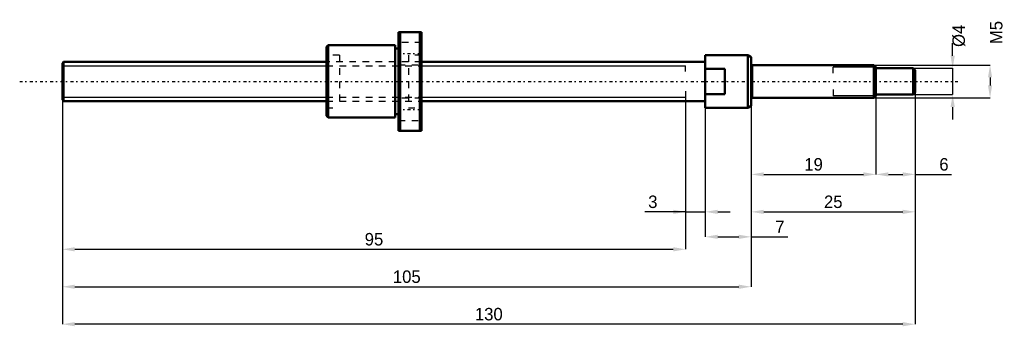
# Model space of a CAD drawing. Header units: millimetres. Extents: x -6 to 144, y -37 to 9.
import ezdxf

# ---------------------------------------------------------------- set-up
doc = ezdxf.new("R2010")
doc.units = ezdxf.units.MM
doc.linetypes.add('Center', pattern=[1.5, 0.45, -0.5, 0.05, -0.5])
doc.linetypes.add('Dashed', pattern=[2, 1, -1])
for name, color, linetype, lineweight in [('2d ConnectionPoints', 7, 'Continuous', 50), ('AM_0', 7, 'Continuous', 50), ('AM_4', 3, 'Continuous', 25), ('AM_5', 3, 'Continuous', 25), ('AM_7', 7, 'Center', 25), ('AM_9', 6, 'Dashed', 25)]:
    doc.layers.add(name, color=color, linetype=linetype, lineweight=lineweight)
doc.dimstyles.new('ISO-25', dxfattribs={"dimtxt": 2.5, "dimasz": 2.5, "dimexe": 1.25, "dimexo": 0.625, "dimtad": 1, "dimtxsty": 'Standard', "dimcen": 2.5, "dimadec": 0, "dimazin": 0, "dimtfac": 1, "dimtmove": 0, "dimatfit": 3, "dimfxl": 0, "dimarcsym": 0})

# ---------------------------------------------------------------- blocks, each defined once
blk = doc.blocks.new('1_BNK_0601_3G0_130LC5Y_Nut_0_in_BNK0601_3G0_130LC5Y_54_75__0')
at = {"layer": 'AM_0'}
for p, q in [((54.75, 7.5), (51.25, 7.5)), ((51.25, 7.5), (51.25, -7.5)), ((51.5, 7.5), (51.5, -7.5)), ((54.5, 7.5), (54.5, -7.5)), ((54.75, 7.5), (54.75, -7.5)), ((40.5, 5.5), (40.25, 5.25)), ((40.25, 5.25), (40.25, -5.25)), ((50.75, 5.5), (40.5, 5.5)), ((40.5, 5.5), (40.5, -5.5)), ((50.75, 5.5), (50.75, -5.5)), ((51.25, 5), (50.75, 5)), ((40.25, -5.25), (40.5, -5.5)), ((40.5, -5.5), (50.75, -5.5)), ((50.75, -5), (51.25, -5)), ((51.25, -7.5), (54.75, -7.5))]:
    blk.add_line(p, q, dxfattribs=at)
at = {"layer": 'AM_7'}
for p, q in [((51.075, 4.25), (54.925, 4.25)), ((51.075, -4.25), (54.925, -4.25))]:
    blk.add_line(p, q, dxfattribs=at)
at = {"layer": 'AM_9'}
for p, q in [((54.75, 5.95), (51.25, 5.95)), ((42.25, 4), (40.25, 4)), ((42.25, 4), (42.25, -4)), ((54.75, 4), (52.75, 4)), ((52.75, 4), (52.75, -4)), ((52.75, 3), (42.25, 3)), ((51.25, 2.55), (54.75, 2.55)), ((42.25, -3), (52.75, -3)), ((54.75, -2.55), (51.25, -2.55)), ((40.25, -4), (42.25, -4)), ((52.75, -4), (54.75, -4)), ((51.25, -5.95), (54.75, -5.95))]:
    blk.add_line(p, q, dxfattribs=at)
blk = doc.blocks.new('2_BNK_0601_3G0_130LC5Y_Shaft_0_in_BNK0601_3G0_130LC5Y_54_75__0')
at = {"layer": 'AM_0'}
for p, q in [((98, 4), (98, -4)), ((104.5, 4), (98, 4)), ((105, 3.71), (104.5, 4)), ((104.5, 4), (104.5, -4)), ((105, 3.71), (105, -3.71)), ((0.2, 3), (0, 2.8)), ((0, 2.8), (0, -2.8)), ((40.25, 3), (0.2, 3)), ((0.2, 3), (0.2, -3)), ((98, 3), (54.75, 3)), ((101, 1.94), (98, 1.94)), ((101, 1.94), (101, -1.94)), ((123.7, 2.5), (105.2, 2.5)), ((124, 2.2), (123.7, 2.5)), ((123.7, 2.5), (123.7, -2.5)), ((124, 2.2), (124, -2.2)), ((129.7, 2), (124, 2)), ((130, 1.7), (129.7, 2)), ((129.7, 2), (129.7, -2)), ((130, 1.7), (130, -1.7)), ((0, -2.8), (0.2, -3)), ((0.2, -3), (40.25, -3)), ((54.75, -3), (98, -3)), ((98, -1.94), (101, -1.94)), ((105.2, -2.5), (123.7, -2.5)), ((123.7, -2.5), (124, -2.2)), ((124, -2), (129.7, -2)), ((129.7, -2), (130, -1.7)), ((98, -4), (104.5, -4)), ((104.5, -4), (105, -3.71))]:
    blk.add_line(p, q, dxfattribs=at)
for centre, start, end in [((105.2, 2.7), 180, 270), ((105.2, -2.7), 90, 180)]:
    blk.add_arc(centre, 0.2, start, end, dxfattribs=at)
at = {"layer": 'AM_4'}
blk.add_line((105.2, 2.5), (105.2, -2.5), dxfattribs=at)
at = {"layer": 'AM_5'}
for p, q in [((0, 2.39), (40.25, 2.39)), ((54.75, 2.39), (95, 2.39)), ((95, 1.5), (95, 2.39)), ((124, 2.19), (117.5, 2.19)), ((117.5, 1.25), (117.5, 2.19)), ((95, -1.5), (95, -2.39)), ((117.5, -1.25), (117.5, -2.19)), ((0, -2.39), (40.25, -2.39)), ((54.75, -2.39), (95, -2.39)), ((124, -2.19), (117.5, -2.19))]:
    blk.add_line(p, q, dxfattribs=at)
at = {"layer": 'AM_5', "linetype": 'Dashed'}
for p, q in [((40.25, 2.39), (54.75, 2.39)), ((40.25, -2.39), (54.75, -2.39))]:
    blk.add_line(p, q, dxfattribs=at)
at = {"layer": 'AM_7'}
blk.add_line((-6.5, 0), (136.5, 0), dxfattribs=at)
at = {"layer": 'AM_9'}
for p, q in [((54.75, 3), (40.25, 3)), ((40.25, -3), (54.75, -3))]:
    blk.add_line(p, q, dxfattribs=at)
blk = doc.blocks.new('*D3')
at = {"layer": 'AM_5', "color": 0, "lineweight": -2}
for p, q in [((124, -2.2), (124, -14.15)), ((130, -1.7), (130, -14.15)), ((125.9, -14.15), (128.1, -14.15)), ((130, -14.15), (135.53, -14.15))]:
    blk.add_line(p, q, dxfattribs=at)
at = {"layer": 'AM_5', "color": 0}
for points in [[(125.9, -13.83), (125.9, -14.47), (124, -14.15)], [(128.1, -14.47), (128.1, -13.83), (130, -14.15)]]:
    blk.add_solid(points, dxfattribs=at)
at = {"layer": 'Defpoints', "color": 0}
for p in [(124, -2.2), (130, -1.7), (130, -14.15)]:
    blk.add_point(p, dxfattribs=at)
at = {"layer": 'AM_5', "color": 0, "insert": (134.37, -12.63), "char_height": 1.9, "attachment_point": 5}
blk.add_mtext('6', dxfattribs=at)
blk = doc.blocks.new('*D4')
at = {"layer": 'AM_5', "color": 0, "lineweight": -2}
for p, q in [((124, -2.2), (124, -14.15)), ((105, -3.71), (105, -14.15)), ((106.9, -14.15), (122.1, -14.15))]:
    blk.add_line(p, q, dxfattribs=at)
at = {"layer": 'AM_5', "color": 0}
for points in [[(106.9, -13.83), (106.9, -14.47), (105, -14.15)], [(122.1, -14.47), (122.1, -13.83), (124, -14.15)]]:
    blk.add_solid(points, dxfattribs=at)
at = {"layer": 'Defpoints', "color": 0}
for p in [(124, -2.2), (105, -3.71), (124, -14.15)]:
    blk.add_point(p, dxfattribs=at)
at = {"layer": 'AM_5', "color": 0, "insert": (114.5, -12.63), "char_height": 1.9, "attachment_point": 5}
blk.add_mtext('19', dxfattribs=at)
blk = doc.blocks.new('*D5')
at = {"layer": 'AM_5', "color": 0, "lineweight": -2}
for p, q in [((130, -1.7), (130, -19.85)), ((105, -3.71), (105, -19.85)), ((106.9, -19.85), (128.1, -19.85))]:
    blk.add_line(p, q, dxfattribs=at)
at = {"layer": 'AM_5', "color": 0}
for points in [[(106.9, -19.53), (106.9, -20.17), (105, -19.85)], [(128.1, -20.17), (128.1, -19.53), (130, -19.85)]]:
    blk.add_solid(points, dxfattribs=at)
at = {"layer": 'Defpoints', "color": 0}
for p in [(130, -1.7), (105, -3.71), (130, -19.85)]:
    blk.add_point(p, dxfattribs=at)
at = {"layer": 'AM_5', "color": 0, "insert": (117.5, -18.33), "char_height": 1.9, "attachment_point": 5}
blk.add_mtext('25', dxfattribs=at)
blk = doc.blocks.new('*D6')
at = {"layer": 'AM_5', "color": 0, "lineweight": -2}
for p, q in [((98, -4), (98, -23.65)), ((105, -3.71), (105, -23.65)), ((99.9, -23.65), (103.1, -23.65)), ((105, -23.65), (110.57, -23.65))]:
    blk.add_line(p, q, dxfattribs=at)
at = {"layer": 'AM_5', "color": 0}
for points in [[(99.9, -23.33), (99.9, -23.97), (98, -23.65)], [(103.1, -23.97), (103.1, -23.33), (105, -23.65)]]:
    blk.add_solid(points, dxfattribs=at)
at = {"layer": 'Defpoints', "color": 0}
for p in [(98, -4), (105, -3.71), (105, -23.65)]:
    blk.add_point(p, dxfattribs=at)
at = {"layer": 'AM_5', "color": 0, "insert": (109.37, -22.13), "char_height": 1.9, "attachment_point": 5}
blk.add_mtext('7', dxfattribs=at)
blk = doc.blocks.new('*D7')
at = {"layer": 'AM_5', "color": 0, "lineweight": -2}
for p, q in [((95, -2.39), (95, -19.85)), ((98, -4), (98, -19.85)), ((95, -19.85), (88.79, -19.85)), ((93.1, -19.85), (91.2, -19.85)), ((95, -19.85), (98, -19.85)), ((99.9, -19.85), (101.8, -19.85))]:
    blk.add_line(p, q, dxfattribs=at)
at = {"layer": 'AM_5', "color": 0}
for points in [[(93.1, -20.17), (93.1, -19.53), (95, -19.85)], [(99.9, -19.53), (99.9, -20.17), (98, -19.85)]]:
    blk.add_solid(points, dxfattribs=at)
at = {"layer": 'Defpoints', "color": 0}
for p in [(95, -2.39), (98, -4), (98, -19.85)]:
    blk.add_point(p, dxfattribs=at)
at = {"layer": 'AM_5', "color": 0, "insert": (90, -18.33), "char_height": 1.9, "attachment_point": 5}
blk.add_mtext('3', dxfattribs=at)
blk = doc.blocks.new('*D8')
at = {"layer": 'AM_5', "color": 0, "lineweight": -2}
for p, q in [((0, -2.8), (0, -25.55)), ((95, -2.39), (95, -25.55)), ((1.9, -25.55), (93.1, -25.55))]:
    blk.add_line(p, q, dxfattribs=at)
at = {"layer": 'AM_5', "color": 0}
for points in [[(1.9, -25.23), (1.9, -25.87), (0, -25.55)], [(93.1, -25.87), (93.1, -25.23), (95, -25.55)]]:
    blk.add_solid(points, dxfattribs=at)
at = {"layer": 'Defpoints', "color": 0}
for p in [(0, -2.8), (95, -2.39), (95, -25.55)]:
    blk.add_point(p, dxfattribs=at)
at = {"layer": 'AM_5', "color": 0, "insert": (47.5, -24.03), "char_height": 1.9, "attachment_point": 5}
blk.add_mtext('95', dxfattribs=at)
blk = doc.blocks.new('*D9')
at = {"layer": 'AM_5', "color": 0, "lineweight": -2}
for p, q in [((0, -2.8), (0, -31.25)), ((105, -3.71), (105, -31.25)), ((1.9, -31.25), (103.1, -31.25))]:
    blk.add_line(p, q, dxfattribs=at)
at = {"layer": 'AM_5', "color": 0}
for points in [[(1.9, -30.93), (1.9, -31.57), (0, -31.25)], [(103.1, -31.57), (103.1, -30.93), (105, -31.25)]]:
    blk.add_solid(points, dxfattribs=at)
at = {"layer": 'Defpoints', "color": 0}
for p in [(0, -2.8), (105, -3.71), (105, -31.25)]:
    blk.add_point(p, dxfattribs=at)
at = {"layer": 'AM_5', "color": 0, "insert": (52.5, -29.73), "char_height": 1.9, "attachment_point": 5}
blk.add_mtext('105', dxfattribs=at)
blk = doc.blocks.new('*D10')
at = {"layer": 'AM_5', "color": 0, "lineweight": -2}
for p, q in [((0, -2.8), (0, -36.95)), ((130, -1.7), (130, -36.95)), ((128.1, -36.95), (1.9, -36.95))]:
    blk.add_line(p, q, dxfattribs=at)
at = {"layer": 'AM_5', "color": 0}
for points in [[(1.9, -36.63), (1.9, -37.27), (0, -36.95)], [(128.1, -37.27), (128.1, -36.63), (130, -36.95)]]:
    blk.add_solid(points, dxfattribs=at)
at = {"layer": 'Defpoints', "color": 0}
for p in [(0, -2.8), (130, -1.7), (0, -36.95)]:
    blk.add_point(p, dxfattribs=at)
at = {"layer": 'AM_5', "color": 0, "insert": (65, -35.43), "char_height": 1.9, "attachment_point": 5}
blk.add_mtext('130', dxfattribs=at)
blk = doc.blocks.new('*D11')
at = {"layer": 'AM_5', "color": 0, "lineweight": -2}
for p, q in [((135.7, 3.9), (135.7, 5.8)), ((129.7, 2), (135.7, 2)), ((135.7, 2), (135.7, -2)), ((129.7, -2), (135.7, -2)), ((135.7, -3.9), (135.7, -5.8))]:
    blk.add_line(p, q, dxfattribs=at)
at = {"layer": 'AM_5', "color": 0}
for points in [[(135.38, 3.9), (136.02, 3.9), (135.7, 2)], [(136.02, -3.9), (135.38, -3.9), (135.7, -2)]]:
    blk.add_solid(points, dxfattribs=at)
at = {"layer": 'Defpoints', "color": 0}
for p in [(129.7, 2), (129.7, -2), (135.7, -2)]:
    blk.add_point(p, dxfattribs=at)
at = {"layer": 'AM_5', "color": 0, "insert": (136.65, 6.94), "char_height": 1.9, "attachment_point": 5, "rotation": 90}
blk.add_mtext('Ø4', dxfattribs=at)
blk = doc.blocks.new('*D12')
at = {"layer": 'AM_5', "color": 0, "lineweight": -2}
for p, q in [((123.7, 2.5), (141.4, 2.5)), ((141.4, 0.6), (141.4, -0.6)), ((123.7, -2.5), (141.4, -2.5))]:
    blk.add_line(p, q, dxfattribs=at)
at = {"layer": 'AM_5', "color": 0}
for points in [[(141.72, 0.6), (141.08, 0.6), (141.4, 2.5)], [(141.08, -0.6), (141.72, -0.6), (141.4, -2.5)]]:
    blk.add_solid(points, dxfattribs=at)
at = {"layer": 'Defpoints', "color": 0}
for p in [(123.7, 2.5), (123.7, -2.5), (141.4, -2.5)]:
    blk.add_point(p, dxfattribs=at)
at = {"layer": 'AM_5', "color": 0, "insert": (142.35, 7.44), "char_height": 1.9, "attachment_point": 5, "rotation": 90}
blk.add_mtext('M5', dxfattribs=at)

msp = doc.modelspace()

# ---------------------------------------------------------------- linework, layer by layer
at = {"layer": '2d ConnectionPoints'}
for p in [(0, 0), (101, 0)]:
    msp.add_point(p, dxfattribs=at)

# ---------------------------------------------------------------- block references
for name in ['1_BNK_0601_3G0_130LC5Y_Nut_0_in_BNK0601_3G0_130LC5Y_54_75__0', '2_BNK_0601_3G0_130LC5Y_Shaft_0_in_BNK0601_3G0_130LC5Y_54_75__0']:
    msp.add_blockref(name, (0, 0))

# ---------------------------------------------------------------- dimensions: what is measured, and where the dimension line sits
at = {"layer": 'AM_5'}
for base, p1, p2, text, picture, middle in [((141.4, -2.5), (123.7, 2.5), (123.7, -2.5), 'M5', '*D12', (142.35, 7.44)), ((135.7, -2), (129.7, 2), (129.7, -2), 'Ø4', '*D11', (136.65, 6.94))]:
    dim = msp.add_linear_dim(base=base, p1=p1, p2=p2, angle=90, text=text, dimstyle='ISO-25', override={"dimtxt": 1.9, "dimasz": 1.9, "dimexe": 0, "dimexo": 0, "dimgap": 0.57}, dxfattribs=at)
    dim.commit()
    dim.dimension.update_dxf_attribs({"geometry": picture, "text_midpoint": middle, "dimtype": 160, "text_rotation": 90})
for base, p1, p2, text, picture, middle in [((0, -36.95), (130, -1.7), (0, -2.8), '130', '*D10', (65, -36.95)), ((95, -25.55), (0, -2.8), (95, -2.386), '95', '*D8', (47.5, -25.55)), ((105, -31.25), (0, -2.8), (105, -3.711), '105', '*D9', (52.5, -31.25)), ((98, -19.85), (95, -2.386), (98, -4), '3', '*D7', (89.997, -19.85)), ((130, -19.85), (105, -3.711), (130, -1.7), '25', '*D5', (117.5, -19.85)), ((124, -14.15), (105, -3.711), (124, -2.2), '19', '*D4', (114.5, -14.15)), ((130, -14.15), (124, -2.2), (130, -1.7), '6', '*D3', (134.37, -14.15)), ((105, -23.65), (98, -4), (105, -3.711), '7', '*D6', (109.37, -23.65))]:
    dim = msp.add_linear_dim(base=base, p1=p1, p2=p2, text=text, dimstyle='ISO-25', override={"dimtxt": 1.9, "dimasz": 1.9, "dimexe": 0, "dimexo": 0, "dimgap": 0.57}, dxfattribs=at)
    dim.commit()
    dim.dimension.update_dxf_attribs({"geometry": picture, "text_midpoint": middle, "dimtype": 160})

doc.saveas('drawing.dxf')
